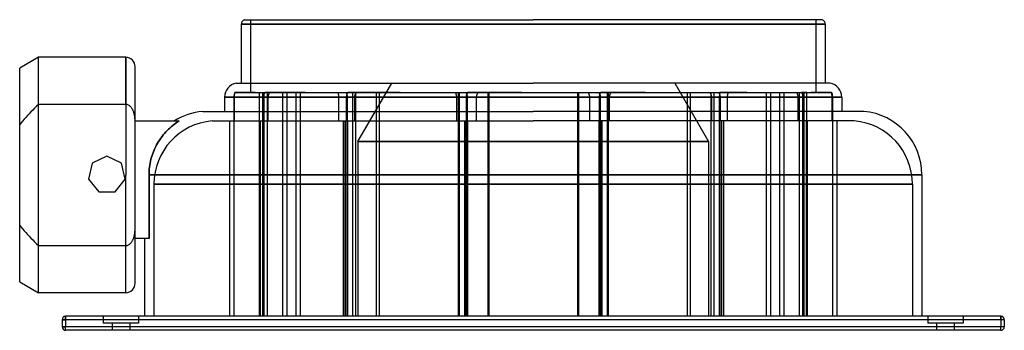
# Model space of a CAD drawing. Header units: millimetres. Extents: x -218 to 200, y -66 to 66.
import ezdxf

# ---------------------------------------------------------------- set-up
doc = ezdxf.new("R2010")
doc.units = ezdxf.units.MM
doc.layers.add('HIDDEN', color=7, linetype='Continuous')
doc.layers.add('THICK', color=7, linetype='Continuous')

msp = doc.modelspace()

# ---------------------------------------------------------------- linework, layer by layer
at = {"layer": 'HIDDEN'}
for p, q in [((0, 64.1), (-124, 64.1)), ((-120, 66), (-120, 35)), ((124, 64.1), (0, 64.1)), ((120, 66), (120, 35)), ((-210, 30), (-210, 50)), ((-173, 30), (-173, 50)), ((-74.4, 14.2), (-60.08, 39)), ((60.08, 39), (74.4, 14.2)), ((-126.98, 33.6), (-126.99, 33.47)), ((-126.99, 33.47), (-126.99, 33.34)), ((-126.97, 33.72), (-126.98, 33.6)), ((-126.95, 33.85), (-126.97, 33.72)), ((-126.94, 33.97), (-126.95, 33.85)), ((-126.92, 34.08), (-126.94, 33.97)), ((-126.9, 34.19), (-126.92, 34.08)), ((-126.92, 33.4), (-126.91, 33.55)), ((-126.91, 33.55), (-126.89, 33.7)), ((-126.88, 34.31), (-126.9, 34.19)), ((-126.89, 33.7), (-126.88, 33.84)), ((-126.85, 34.43), (-126.88, 34.31)), ((-126.88, 33.84), (-126.86, 33.98)), ((-126.86, 33.98), (-126.83, 34.12)), ((-126.82, 34.55), (-126.85, 34.43)), ((-126.83, 34.12), (-126.81, 34.26)), ((-126.79, 34.67), (-126.82, 34.55)), ((-126.81, 34.26), (-126.78, 34.39)), ((-126.76, 34.78), (-126.79, 34.67)), ((-126.78, 34.39), (-126.74, 34.53)), ((-126.73, 34.89), (-126.76, 34.78)), ((-126.74, 34.53), (-126.71, 34.65)), ((-126.69, 35), (-126.73, 34.89)), ((-126.71, 34.65), (-126.67, 34.77)), ((-119, 35), (-126.69, 35)), ((-126.69, 35), (-126.69, 35)), ((-126.67, 34.77), (-126.63, 34.88)), ((-126.63, 34.88), (-126.59, 35)), ((-126.59, 35), (-113.99, 35)), ((-118, 35.1), (-119, 35.1)), ((-119, 35.1), (-119, 35)), ((-118, 35), (-118, 35.1)), ((-118, 35.1), (-100.74, 35.1)), ((-118, 35), (-115.79, 35)), ((-116.23, 33.7), (-116.22, 33.84)), ((-116.23, 33.55), (-116.23, 33.7)), ((-116.23, 33.4), (-116.23, 33.55)), ((-116.22, 34.65), (-116.21, 34.77)), ((-116.22, 34.53), (-116.22, 34.65)), ((-116.22, 34.39), (-116.22, 34.53)), ((-116.22, 34.26), (-116.22, 34.39)), ((-116.22, 34.12), (-116.22, 34.26)), ((-116.22, 33.98), (-116.22, 34.12)), ((-116.22, 33.84), (-116.22, 33.98)), ((-116.21, 34.88), (-116.21, 35)), ((-116.21, 34.77), (-116.21, 34.88)), ((-115.79, 35), (-115.79, 35.1)), ((-114.93, 35.1), (-114.93, -60)), ((-114.5, 33.51), (-114.52, 33.3)), ((-114.47, 33.72), (-114.5, 33.51)), ((-114.43, 33.91), (-114.47, 33.72)), ((-114.38, 34.11), (-114.43, 33.91)), ((-114.31, 34.3), (-114.38, 34.11)), ((-114.31, 34.11), (-114.32, 33.91)), ((-114.32, 33.91), (-114.32, 33.72)), ((-114.32, 33.72), (-114.32, 33.51)), ((-114.32, 33.51), (-114.32, 33.3)), ((-114.3, 35), (-114.31, 34.84)), ((-114.31, 34.84), (-114.31, 34.67)), ((-114.31, 34.67), (-114.31, 34.49)), ((-114.24, 34.49), (-114.31, 34.3)), ((-114.31, 34.49), (-114.31, 34.3)), ((-114.31, 34.3), (-114.31, 34.11)), ((-114.16, 34.67), (-114.24, 34.49)), ((-114.08, 34.84), (-114.16, 34.67)), ((-113.99, 35), (-114.08, 34.84)), ((-100.51, 35), (-113.99, 35)), ((-113.92, 35.1), (-113.92, 35)), ((-112.93, 35.1), (-112.93, -60)), ((-112.47, 33.4), (-112.46, 33.55)), ((-112.46, 33.55), (-112.43, 33.7)), ((-112.43, 33.7), (-112.4, 33.84)), ((-112.4, 33.84), (-112.37, 33.98)), ((-112.37, 33.98), (-112.32, 34.12)), ((-112.32, 34.12), (-112.28, 34.26)), ((-112.28, 34.26), (-112.22, 34.39)), ((-112.22, 34.39), (-112.16, 34.53)), ((-112.16, 34.53), (-112.1, 34.65)), ((-112.1, 34.65), (-112.04, 34.77)), ((-112.04, 34.77), (-111.98, 34.88)), ((-111.98, 34.88), (-111.9, 35)), ((-111.9, 35), (-78.7, 35)), ((-106.36, 35.1), (-106.36, -60)), ((-104.54, 35.1), (-104.54, -60)), ((-100.74, 35.1), (-100.74, -60)), ((-100.74, 35.1), (-100.51, 35.1)), ((-96.84, 35.1), (-100.51, 35.1)), ((-100.51, 35.1), (-100.51, 35)), ((-98.96, 35.1), (-98.96, -60)), ((-96.84, 35), (-96.84, 35.1)), ((-96.84, 35.1), (-66.6, 35.1)), ((-90.64, 35), (-90.64, 35.1)), ((-86.28, 35.1), (-86.28, 35)), ((-82.77, 34.88), (-82.81, 35)), ((-82.74, 34.77), (-82.77, 34.88)), ((-82.71, 34.65), (-82.74, 34.77)), ((-82.67, 34.53), (-82.71, 34.65)), ((-82.64, 34.39), (-82.67, 34.53)), ((-82.62, 34.26), (-82.64, 34.39)), ((-82.59, 34.12), (-82.62, 34.26)), ((-82.57, 33.98), (-82.59, 34.12)), ((-82.55, 33.84), (-82.57, 33.98)), ((-82.54, 33.7), (-82.55, 33.84)), ((-82.52, 33.55), (-82.54, 33.7)), ((-82.51, 33.4), (-82.52, 33.55)), ((-79.32, 33.61), (-79.36, 33.35)), ((-79.27, 33.86), (-79.32, 33.61)), ((-79.28, 35), (-79.23, 34.84)), ((-79.19, 34.1), (-79.27, 33.86)), ((-79.23, 34.84), (-79.19, 34.67)), ((-79.19, 34.67), (-79.14, 34.49)), ((-79.1, 34.33), (-79.19, 34.1)), ((-79.14, 34.49), (-79.11, 34.3)), ((-79.11, 34.3), (-79.07, 34.11)), ((-78.98, 34.56), (-79.1, 34.33)), ((-79.07, 34.11), (-79.05, 33.91)), ((-79.05, 33.91), (-79.02, 33.72)), ((-79.02, 33.72), (-79.01, 33.51)), ((-79.01, 33.51), (-79, 33.3)), ((-78.85, 34.79), (-78.98, 34.56)), ((-78.7, 35), (-78.85, 34.79)), ((-62.11, 35), (-78.7, 35)), ((-76.72, 35.1), (-76.72, -60)), ((-75.75, 33.4), (-75.73, 33.55)), ((-75.73, 33.55), (-75.7, 33.7)), ((-75.7, 33.7), (-75.66, 33.84)), ((-75.66, 33.84), (-75.62, 33.98)), ((-75.62, 33.98), (-75.57, 34.12)), ((-75.57, 34.12), (-75.51, 34.26)), ((-75.51, 34.26), (-75.44, 34.39)), ((-75.44, 35.1), (-75.44, -60)), ((-75.44, 34.39), (-75.37, 34.53)), ((-75.37, 34.53), (-75.3, 34.65)), ((-75.3, 34.65), (-75.22, 34.77)), ((-75.22, 34.77), (-75.14, 34.88)), ((-75.14, 34.88), (-75.05, 35)), ((-75.05, 35), (-27.83, 35)), ((-66.6, 35.1), (-66.6, -60)), ((-66.6, 35.1), (-65.39, 35.1)), ((-65.39, 35.1), (-65.39, -60)), ((-65.39, 35.1), (-62.11, 35.1)), ((-56.5, 35.1), (-62.11, 35.1)), ((-62.11, 35.1), (-62.11, 35)), ((-56.5, 35), (-56.5, 35.1)), ((-56.5, 35.1), (-19.27, 35.1)), ((-47.54, 35), (-47.54, 35.1)), ((-41.55, 35.1), (-41.55, 35)), ((-32.94, 34.88), (-33.01, 35)), ((-32.87, 34.77), (-32.94, 34.88)), ((-32.81, 34.65), (-32.87, 34.77)), ((-32.76, 34.53), (-32.81, 34.65)), ((-32.7, 34.39), (-32.76, 34.53)), ((-32.65, 34.26), (-32.7, 34.39)), ((-32.6, 34.12), (-32.65, 34.26)), ((-32.56, 33.98), (-32.6, 34.12)), ((-32.53, 33.84), (-32.56, 33.98)), ((-32.5, 33.7), (-32.53, 33.84)), ((-32.48, 33.55), (-32.5, 33.7)), ((-32.46, 33.4), (-32.48, 33.55)), ((-31.88, 35.1), (-31.88, -60)), ((-31.39, 35.1), (-31.39, -60)), ((-28.55, 35), (-28.46, 34.84)), ((-28.46, 33.51), (-28.49, 33.3)), ((-28.46, 34.84), (-28.38, 34.67)), ((-28.43, 33.72), (-28.46, 33.51)), ((-28.38, 33.91), (-28.43, 33.72)), ((-28.38, 34.67), (-28.3, 34.49)), ((-28.31, 34.11), (-28.38, 33.91)), ((-28.24, 34.3), (-28.31, 34.11)), ((-28.3, 34.49), (-28.23, 34.3)), ((-28.14, 34.49), (-28.24, 34.3)), ((-28.23, 34.3), (-28.17, 34.11)), ((-28.17, 34.11), (-28.12, 33.91)), ((-28.05, 34.67), (-28.14, 34.49)), ((-28.12, 33.91), (-28.08, 33.72)), ((-28.08, 33.72), (-28.05, 33.51)), ((-27.94, 34.84), (-28.05, 34.67)), ((-28.05, 33.51), (-28.03, 33.3)), ((-27.83, 35), (-27.94, 34.84)), ((-11.41, 35), (-27.83, 35)), ((-24.03, 33.4), (-24, 33.55)), ((-24, 33.55), (-23.97, 33.7)), ((-23.97, 33.7), (-23.94, 33.84)), ((-23.94, 33.84), (-23.9, 33.98)), ((-23.9, 33.98), (-23.84, 34.12)), ((-23.84, 34.12), (-23.79, 34.26)), ((-23.79, 34.26), (-23.72, 34.39)), ((-23.72, 34.39), (-23.65, 34.53)), ((-23.65, 34.53), (-23.58, 34.65)), ((-23.58, 34.65), (-23.5, 34.77)), ((-23.5, 34.77), (-23.42, 34.88)), ((-23.42, 34.88), (-23.33, 35)), ((-23.33, 35), (28.55, 35)), ((-19.27, 35.1), (-19.27, -60)), ((-19.27, 35.1), (-18.87, 35.1)), ((-18.87, 35.1), (-18.87, -60)), ((-18.87, 35.1), (-11.41, 35.1)), ((-4.97, 35.1), (-11.41, 35.1)), ((-11.41, 35.1), (-11.41, 35)), ((-4.97, 35), (-4.97, 35.1)), ((-4.97, 35.1), (31.88, 35.1)), ((4.97, 35), (4.97, 35.1)), ((11.41, 35.1), (11.41, 35)), ((18.87, 35.1), (18.87, -60)), ((19.27, 35.1), (19.27, -60)), ((23.42, 34.88), (23.33, 35)), ((23.5, 34.77), (23.42, 34.88)), ((23.58, 34.65), (23.5, 34.77)), ((23.65, 34.53), (23.58, 34.65)), ((23.72, 34.39), (23.65, 34.53)), ((23.79, 34.26), (23.72, 34.39)), ((23.84, 34.12), (23.79, 34.26)), ((23.9, 33.98), (23.84, 34.12)), ((23.94, 33.84), (23.9, 33.98)), ((23.97, 33.7), (23.94, 33.84)), ((24, 33.55), (23.97, 33.7)), ((24.03, 33.4), (24, 33.55)), ((27.83, 35), (27.94, 34.84)), ((27.94, 34.84), (28.05, 34.67)), ((28.05, 33.51), (28.03, 33.3)), ((28.05, 34.67), (28.14, 34.49)), ((28.08, 33.72), (28.05, 33.51)), ((28.12, 33.91), (28.08, 33.72)), ((28.17, 34.11), (28.12, 33.91)), ((28.14, 34.49), (28.24, 34.3)), ((28.23, 34.3), (28.17, 34.11)), ((28.3, 34.49), (28.23, 34.3)), ((28.24, 34.3), (28.31, 34.11)), ((28.38, 34.67), (28.3, 34.49)), ((28.31, 34.11), (28.38, 33.91)), ((28.46, 34.84), (28.38, 34.67)), ((28.38, 33.91), (28.43, 33.72)), ((28.43, 33.72), (28.46, 33.51)), ((28.55, 35), (28.46, 34.84)), ((28.46, 33.51), (28.49, 33.3)), ((41.55, 35), (28.55, 35)), ((31.39, 35.1), (31.39, -60)), ((31.88, 35.1), (31.88, -60)), ((31.88, 35.1), (41.55, 35.1)), ((32.46, 33.4), (32.48, 33.55)), ((32.48, 33.55), (32.5, 33.7)), ((32.5, 33.7), (32.53, 33.84)), ((32.53, 33.84), (32.56, 33.98)), ((32.56, 33.98), (32.6, 34.12)), ((32.6, 34.12), (32.65, 34.26)), ((32.65, 34.26), (32.7, 34.39)), ((32.7, 34.39), (32.76, 34.53)), ((32.76, 34.53), (32.81, 34.65)), ((32.81, 34.65), (32.87, 34.77)), ((32.87, 34.77), (32.94, 34.88)), ((32.94, 34.88), (33.01, 35)), ((33.01, 35), (79.28, 35)), ((47.54, 35.1), (41.55, 35.1)), ((41.55, 35.1), (41.55, 35)), ((47.54, 35), (47.54, 35.1)), ((47.54, 35.1), (76.72, 35.1)), ((56.5, 35), (56.5, 35.1)), ((62.11, 35.1), (62.11, 35)), ((65.39, 35.1), (65.39, -60)), ((66.6, 35.1), (66.6, -60)), ((75.14, 34.88), (75.05, 35)), ((75.22, 34.77), (75.14, 34.88)), ((75.3, 34.65), (75.22, 34.77)), ((75.37, 34.53), (75.3, 34.65)), ((75.44, 34.39), (75.37, 34.53)), ((75.44, 35.1), (75.44, -60)), ((75.51, 34.26), (75.44, 34.39)), ((75.57, 34.12), (75.51, 34.26)), ((75.62, 33.98), (75.57, 34.12)), ((75.66, 33.84), (75.62, 33.98)), ((75.7, 33.7), (75.66, 33.84)), ((75.73, 33.55), (75.7, 33.7)), ((75.75, 33.4), (75.73, 33.55)), ((76.72, 35.1), (76.72, -60)), ((76.72, 35.1), (86.28, 35.1)), ((78.7, 35), (78.82, 34.84)), ((78.82, 34.84), (78.92, 34.67)), ((78.92, 34.67), (79.02, 34.49)), ((79.01, 33.51), (79, 33.3)), ((79.02, 33.72), (79.01, 33.51)), ((79.02, 34.49), (79.11, 34.3)), ((79.05, 33.91), (79.02, 33.72)), ((79.07, 34.11), (79.05, 33.91)), ((79.11, 34.3), (79.07, 34.11)), ((79.14, 34.49), (79.11, 34.3)), ((79.11, 34.3), (79.19, 34.11)), ((79.19, 34.67), (79.14, 34.49)), ((79.23, 34.84), (79.19, 34.67)), ((79.19, 34.11), (79.25, 33.91)), ((79.28, 35), (79.23, 34.84)), ((79.25, 33.91), (79.3, 33.72)), ((86.28, 35), (79.28, 35)), ((79.3, 33.72), (79.34, 33.51)), ((79.34, 33.51), (79.36, 33.3)), ((82.51, 33.4), (82.52, 33.55)), ((82.52, 33.55), (82.54, 33.7)), ((82.54, 33.7), (82.55, 33.84)), ((82.55, 33.84), (82.57, 33.98)), ((82.57, 33.98), (82.59, 34.12)), ((82.59, 34.12), (82.62, 34.26)), ((82.62, 34.26), (82.64, 34.39)), ((82.64, 34.39), (82.67, 34.53)), ((82.67, 34.53), (82.71, 34.65)), ((82.71, 34.65), (82.74, 34.77)), ((82.74, 34.77), (82.77, 34.88)), ((82.77, 34.88), (82.81, 35)), ((82.81, 35), (114.3, 35)), ((90.64, 35.1), (86.28, 35.1)), ((86.28, 35.1), (86.28, 35)), ((90.64, 35), (90.64, 35.1)), ((90.64, 35.1), (106.36, 35.1)), ((96.84, 35), (96.84, 35.1)), ((98.96, 35.1), (98.96, -60)), ((100.51, 35.1), (100.51, 35)), ((100.74, 35.1), (100.74, -60)), ((104.54, 35.1), (104.54, -60)), ((106.36, 35.1), (106.36, -60)), ((106.36, 35.1), (112.93, 35.1)), ((111.98, 34.88), (111.9, 35)), ((112.04, 34.77), (111.98, 34.88)), ((112.1, 34.65), (112.04, 34.77)), ((112.16, 34.53), (112.1, 34.65)), ((112.22, 34.39), (112.16, 34.53)), ((112.28, 34.26), (112.22, 34.39)), ((112.32, 34.12), (112.28, 34.26)), ((112.37, 33.98), (112.32, 34.12)), ((112.4, 33.84), (112.37, 33.98)), ((112.43, 33.7), (112.4, 33.84)), ((112.46, 33.55), (112.43, 33.7)), ((112.47, 33.4), (112.46, 33.55)), ((112.93, 35.1), (113.92, 35.1)), ((112.93, 35.1), (112.93, -60)), ((115.79, 35.1), (113.92, 35.1)), ((113.92, 35.1), (113.92, 35)), ((113.99, 35), (114.08, 34.84)), ((114.08, 34.84), (114.16, 34.67)), ((114.16, 34.67), (114.24, 34.49)), ((114.24, 34.49), (114.31, 34.3)), ((114.3, 35), (118, 35)), ((114.3, 35), (114.31, 34.84)), ((114.31, 34.84), (114.31, 34.67)), ((114.31, 34.67), (114.31, 34.49)), ((114.31, 34.49), (114.31, 34.3)), ((114.31, 34.3), (114.31, 34.11)), ((114.31, 34.3), (114.38, 34.11)), ((114.31, 34.11), (114.32, 33.91)), ((114.32, 33.91), (114.32, 33.72)), ((114.32, 33.72), (114.32, 33.51)), ((114.32, 33.51), (114.32, 33.3)), ((114.38, 34.11), (114.43, 33.91)), ((114.43, 33.91), (114.47, 33.72)), ((114.47, 33.72), (114.5, 33.51)), ((114.5, 33.51), (114.52, 33.3)), ((114.93, 35.1), (114.93, -60)), ((115.79, 35), (115.79, 35.1)), ((115.79, 35.1), (119, 35.1)), ((116.21, 35), (115.79, 35)), ((116.21, 34.88), (116.21, 35)), ((116.21, 35), (126.69, 35)), ((116.21, 34.77), (116.21, 34.88)), ((116.22, 34.65), (116.21, 34.77)), ((116.22, 34.53), (116.22, 34.65)), ((116.22, 34.39), (116.22, 34.53)), ((116.22, 34.26), (116.22, 34.39)), ((116.22, 34.12), (116.22, 34.26)), ((116.22, 33.98), (116.22, 34.12)), ((116.22, 33.84), (116.22, 33.98)), ((116.23, 33.7), (116.22, 33.84)), ((116.23, 33.55), (116.23, 33.7)), ((116.23, 33.4), (116.23, 33.55)), ((118, 35), (118, 35.1)), ((126.59, 35), (118, 35)), ((119, 35.1), (119, 35)), ((126.63, 34.88), (126.59, 35)), ((126.67, 34.77), (126.63, 34.88)), ((126.71, 34.65), (126.67, 34.77)), ((126.69, 35), (126.73, 34.89)), ((126.74, 34.53), (126.71, 34.65)), ((126.73, 34.89), (126.76, 34.78)), ((126.78, 34.39), (126.74, 34.53)), ((126.76, 34.78), (126.79, 34.67)), ((126.81, 34.26), (126.78, 34.39)), ((126.79, 34.67), (126.82, 34.56)), ((126.83, 34.12), (126.81, 34.26)), ((126.82, 34.56), (126.85, 34.43)), ((126.86, 33.98), (126.83, 34.12)), ((126.85, 34.43), (126.88, 34.31)), ((126.88, 33.84), (126.86, 33.98)), ((126.88, 34.31), (126.9, 34.17)), ((126.89, 33.7), (126.88, 33.84)), ((126.91, 33.55), (126.89, 33.7)), ((126.9, 34.17), (126.92, 34.04)), ((126.92, 33.4), (126.91, 33.55)), ((126.92, 34.04), (126.94, 33.92)), ((126.94, 33.92), (126.96, 33.79)), ((126.96, 33.79), (126.97, 33.65)), ((126.97, 33.65), (126.99, 33.51)), ((126.99, 33.51), (126.99, 33.37)), ((-210, 30), (-210.84, 29.18)), ((-173, 30), (-210, 30)), ((-172.69, 29.98), (-173, 30)), ((-172.38, 29.92), (-172.69, 29.98)), ((-172.08, 29.82), (-172.38, 29.92)), ((-171.8, 29.69), (-172.08, 29.82)), ((-171.54, 29.54), (-171.8, 29.69)), ((-171.29, 29.35), (-171.54, 29.54)), ((-171.04, 29.14), (-171.29, 29.35)), ((0, 33.1), (-131, 33.1)), ((-126.99, 33.34), (-127, 33.22)), ((-127, 33.22), (-127, 33.1)), ((-116.23, 33.1), (-127, 33.1)), ((-127, 33.1), (-127, 23)), ((-126.93, 33.1), (-126.92, 33.25)), ((-126.93, 33.1), (-114.53, 33.1)), ((-126.93, 23), (-126.93, 33.1)), ((-126.92, 33.25), (-126.92, 33.4)), ((-116.23, 33.25), (-116.23, 33.4)), ((-116.23, 33.1), (-116.23, 33.25)), ((-116.23, 23), (-116.23, 33.1)), ((-114.52, 33.3), (-114.53, 33.1)), ((-114.53, 33.1), (-114.53, 23)), ((-114.32, 33.3), (-114.32, 33.1)), ((-114.32, 33.1), (-114.32, 23)), ((-82.51, 33.1), (-114.32, 33.1)), ((-112.49, 33.1), (-112.48, 33.25)), ((-112.49, 33.1), (-79.37, 33.1)), ((-112.49, 23), (-112.49, 33.1)), ((-112.48, 33.25), (-112.47, 33.4)), ((-82.51, 33.25), (-82.51, 33.4)), ((-82.51, 33.1), (-82.51, 33.25)), ((-82.51, 23), (-82.51, 33.1)), ((-79.36, 33.35), (-79.37, 33.1)), ((-79.37, 33.1), (-79.37, 23)), ((-79, 33.3), (-79, 33.1)), ((-79, 33.1), (-79, 23)), ((-32.44, 33.1), (-79, 33.1)), ((-75.77, 33.1), (-75.76, 33.25)), ((-75.77, 33.1), (-28.49, 33.1)), ((-75.77, 23), (-75.77, 33.1)), ((-75.76, 33.25), (-75.75, 33.4)), ((-32.45, 33.25), (-32.46, 33.4)), ((-32.44, 33.1), (-32.45, 33.25)), ((-32.44, 23), (-32.44, 33.1)), ((-28.49, 33.3), (-28.49, 33.1)), ((-28.49, 33.1), (-28.49, 23)), ((-28.03, 33.3), (-28.03, 33.1)), ((-28.03, 33.1), (-28.03, 23)), ((0, 33.1), (-28.03, 33.1)), ((-24.04, 33.25), (-24.03, 33.4)), ((-24.04, 33.1), (-24.04, 33.25)), ((-24.04, 33.1), (0, 33.1)), ((-24.04, 23), (-24.04, 33.1)), ((131, 33.1), (0, 33.1)), ((24.04, 33.1), (0, 33.1)), ((0, 33.1), (28.03, 33.1)), ((24.04, 33.25), (24.03, 33.4)), ((24.04, 33.1), (24.04, 33.25)), ((24.04, 23), (24.04, 33.1)), ((28.03, 33.3), (28.03, 33.1)), ((28.03, 33.1), (28.03, 23)), ((28.49, 33.3), (28.49, 33.1)), ((28.49, 33.1), (28.49, 23)), ((75.77, 33.1), (28.49, 33.1)), ((32.44, 33.1), (32.45, 33.25)), ((32.44, 33.1), (79, 33.1)), ((32.44, 23), (32.44, 33.1)), ((32.45, 33.25), (32.46, 33.4)), ((75.76, 33.25), (75.75, 33.4)), ((75.77, 33.1), (75.76, 33.25)), ((75.77, 23), (75.77, 33.1)), ((79, 33.3), (79, 33.1)), ((79, 33.1), (79, 23)), ((79.36, 33.3), (79.37, 33.1)), ((79.37, 33.1), (79.37, 23)), ((112.49, 33.1), (79.37, 33.1)), ((82.51, 33.25), (82.51, 33.4)), ((82.51, 33.1), (82.51, 33.25)), ((82.51, 33.1), (114.32, 33.1)), ((82.51, 23), (82.51, 33.1)), ((112.48, 33.25), (112.47, 33.4)), ((112.49, 33.1), (112.48, 33.25)), ((112.49, 23), (112.49, 33.1)), ((114.32, 33.3), (114.32, 33.1)), ((114.32, 33.1), (114.32, 23)), ((114.52, 33.3), (114.53, 33.1)), ((114.53, 33.1), (114.53, 23)), ((126.93, 33.1), (114.53, 33.1)), ((116.23, 33.25), (116.23, 33.4)), ((116.23, 33.1), (116.23, 33.25)), ((116.23, 23), (116.23, 33.1)), ((116.23, 33.1), (127, 33.1)), ((126.92, 33.25), (126.92, 33.4)), ((126.93, 33.1), (126.92, 33.25)), ((126.93, 23), (126.93, 33.1)), ((126.99, 33.37), (127, 33.23)), ((127, 33.23), (127, 33.1)), ((127, 33.1), (127, 23)), ((-214.69, 25.23), (-215.4, 24.46)), ((-213.97, 26), (-214.69, 25.23)), ((-213.22, 26.79), (-213.97, 26)), ((-212.45, 27.58), (-213.22, 26.79)), ((-211.66, 28.38), (-212.45, 27.58)), ((-210.84, 29.18), (-211.66, 28.38)), ((-170.82, 28.91), (-171.04, 29.14)), ((-170.62, 28.67), (-170.82, 28.91)), ((-170.44, 28.43), (-170.62, 28.67)), ((-170.27, 28.17), (-170.44, 28.43)), ((-170.11, 27.9), (-170.27, 28.17)), ((-169.97, 27.62), (-170.11, 27.9)), ((-169.83, 27.32), (-169.97, 27.62)), ((-169.71, 27.03), (-169.83, 27.32)), ((-169.6, 26.73), (-169.71, 27.03)), ((-169.51, 26.44), (-169.6, 26.73)), ((-169.42, 26.15), (-169.51, 26.44)), ((-169.35, 25.85), (-169.42, 26.15)), ((-169.28, 25.55), (-169.35, 25.85)), ((-169.22, 25.24), (-169.28, 25.55)), ((-169.16, 24.92), (-169.22, 25.24)), ((-217.38, 22.18), (-218, 21.43)), ((-216.74, 22.93), (-217.38, 22.18)), ((-216.08, 23.69), (-216.74, 22.93)), ((-215.4, 24.46), (-216.08, 23.69)), ((-169.12, 24.6), (-169.16, 24.92)), ((-169.08, 24.28), (-169.12, 24.6)), ((-169.05, 23.96), (-169.08, 24.28)), ((-169.03, 23.64), (-169.05, 23.96)), ((-169.01, 23.32), (-169.03, 23.64)), ((-169, 23.02), (-169.01, 23.32)), ((-169, 22.72), (-169, 23.02)), ((-169, 23), (-169, 23)), ((-153.66, 20.51), (-153.02, 21.04)), ((-153.02, 21.04), (-152.35, 21.56)), ((-152.35, 21.56), (-151.66, 22.06)), ((-151.66, 22.06), (-150.96, 22.54)), ((-150.96, 22.54), (-150.24, 23)), ((-136.32, 23), (0, 23)), ((-128.89, 23), (-128.89, -60)), ((-127.11, 23), (-127.11, -60)), ((-116.32, 23), (-116.32, -60)), ((-115.93, 23), (-115.93, -60)), ((-114.72, 23), (-114.72, -60)), ((-114.32, 23), (-114.32, -60)), ((-80.72, 23), (-80.72, -60)), ((-80.01, 23), (-80.01, -60)), ((-79.61, 23), (-79.61, -60)), ((-78.9, 23), (-78.9, -60)), ((-29.12, 23), (-29.12, -60)), ((-28.73, 23), (-28.73, -60)), ((-28.24, 23), (-28.24, -60)), ((-27.84, 23), (-27.84, -60)), ((136.32, 23), (0, 23)), ((27.84, 23), (27.84, -60)), ((28.24, 23), (28.24, -60)), ((28.73, 23), (28.73, -60)), ((29.12, 23), (29.12, -60)), ((78.9, 23), (78.9, -60)), ((79.61, 23), (79.61, -60)), ((80.01, 23), (80.01, -60)), ((80.72, 23), (80.72, -60)), ((114.32, 23), (114.32, -60)), ((114.72, 23), (114.72, -60)), ((115.93, 23), (115.93, -60)), ((116.32, 23), (116.32, -60)), ((127.11, 23), (127.11, -60)), ((128.89, 23), (128.89, -60)), ((-157.58, 16.37), (-157.06, 17.03)), ((-157.06, 17.03), (-156.52, 17.67)), ((-156.52, 17.67), (-155.97, 18.28)), ((-155.97, 18.28), (-155.42, 18.86)), ((-155.42, 18.86), (-154.86, 19.42)), ((-154.86, 19.42), (-154.27, 19.97)), ((-154.27, 19.97), (-153.66, 20.51)), ((-160.27, 12.06), (-159.88, 12.8)), ((-159.88, 12.8), (-159.47, 13.53)), ((-159.47, 13.53), (-159.03, 14.26)), ((-159.03, 14.26), (-158.57, 14.98)), ((-158.57, 14.98), (-158.09, 15.68)), ((-158.09, 15.68), (-157.58, 16.37)), ((0, 14.2), (-74.4, 14.2)), ((-74.4, 14.2), (0, 14.2)), ((-74.4, 14.2), (-74.4, -60)), ((74.4, 14.2), (0, 14.2)), ((0, 14.2), (74.4, 14.2)), ((74.4, 14.2), (74.4, -60)), ((-161.8, 8.33), (-161.53, 9.11)), ((-161.53, 9.11), (-161.25, 9.86)), ((-161.25, 9.86), (-160.95, 10.59)), ((-160.95, 10.59), (-160.62, 11.33)), ((-160.62, 11.33), (-160.27, 12.06)), ((-187.25, 4.99), (-188.8, -1.78)), ((-181, 8), (-187.25, 4.99)), ((-187.25, 4.99), (-187.25, 4.99)), ((-181, 8), (-181, 8)), ((-174.75, 4.99), (-181, 8)), ((-174.75, 4.99), (-174.75, 4.99)), ((-173.2, -1.78), (-174.75, 4.99)), ((-162.89, 3.37), (-162.78, 4.21)), ((-162.78, 4.21), (-162.63, 5.05)), ((-162.63, 5.05), (-162.46, 5.88)), ((-162.46, 5.88), (-162.26, 6.71)), ((-162.26, 6.71), (-162.04, 7.53)), ((-162.04, 7.53), (-161.8, 8.33)), ((-163.1, 0.1), (-163.08, 0.89)), ((0, 0.1), (-163.1, 0.1)), ((-163.1, -27), (-163.1, 0.1)), ((-163.08, 0.89), (-163.05, 1.71)), ((-163.05, 1.71), (-162.98, 2.53)), ((-162.98, 2.53), (-162.89, 3.37)), ((165, 0.1), (0, 0.1)), ((-188.8, -1.78), (-184.47, -7.21)), ((-188.8, -1.78), (-188.8, -1.78)), ((-177.53, -7.21), (-173.2, -1.78)), ((-173.2, -1.78), (-173.2, -1.78)), ((0, -3.9), (-161, -3.9)), ((-161, -3.9), (0, -3.9)), ((-161, -3.9), (-161, -60)), ((161, -3.9), (0, -3.9)), ((0, -3.9), (161, -3.9)), ((161, -3.9), (161, -60)), ((-184.47, -7.21), (-177.53, -7.21)), ((-184.47, -7.21), (-184.47, -7.21)), ((-177.53, -7.21), (-177.53, -7.21)), ((-218, -21.43), (-217.38, -22.18)), ((-217.38, -22.18), (-216.74, -22.93)), ((-216.74, -22.93), (-216.08, -23.69)), ((-216.08, -23.69), (-215.4, -24.46)), ((-215.4, -24.46), (-214.69, -25.23)), ((-169.22, -25.24), (-169.16, -24.92)), ((-169.16, -24.92), (-169.12, -24.6)), ((-169.12, -24.6), (-169.08, -24.28)), ((-169.08, -24.28), (-169.05, -23.96)), ((-169.05, -23.96), (-169.03, -23.64)), ((-169.03, -23.64), (-169.01, -23.32)), ((-169.01, -23.32), (-169, -23.02)), ((-169, -23.02), (-169, -22.72)), ((-214.69, -25.23), (-213.97, -26)), ((-213.97, -26), (-213.22, -26.79)), ((-213.22, -26.79), (-212.45, -27.58)), ((-212.45, -27.58), (-211.66, -28.38)), ((-211.66, -28.38), (-210.84, -29.18)), ((-210.84, -29.18), (-210, -30)), ((-171.29, -29.35), (-171.04, -29.14)), ((-171.04, -29.14), (-170.82, -28.91)), ((-170.82, -28.91), (-170.62, -28.67)), ((-170.62, -28.67), (-170.44, -28.43)), ((-170.44, -28.43), (-170.27, -28.17)), ((-170.27, -28.17), (-170.11, -27.9)), ((-170.11, -27.9), (-169.97, -27.62)), ((-169.97, -27.62), (-169.83, -27.32)), ((-169.83, -27.32), (-169.71, -27.03)), ((-169.71, -27.03), (-169.6, -26.73)), ((-169.6, -26.73), (-169.51, -26.44)), ((-169.51, -26.44), (-169.42, -26.15)), ((-169.42, -26.15), (-169.35, -25.85)), ((-169.35, -25.85), (-169.28, -25.55)), ((-169.28, -25.55), (-169.22, -25.24)), ((-169, -27), (-169, -27)), ((-210, -50), (-210, -30)), ((-210, -30), (-173, -30)), ((-173, -30), (-172.69, -29.98)), ((-173, -50), (-173, -30)), ((-172.69, -29.98), (-172.38, -29.92)), ((-172.38, -29.92), (-172.08, -29.82)), ((-172.08, -29.82), (-171.8, -29.69)), ((-171.8, -29.69), (-171.54, -29.54)), ((-171.54, -29.54), (-171.29, -29.35)), ((-198.5, -61.5), (-200, -61.5)), ((-200, -61.5), (-200, -61.5)), ((-198.5, -61.5), (-198.5, -60)), ((-198.5, -60), (-198.5, -60)), ((-198.5, -61.5), (-198.5, -64.5)), ((198.5, -61.5), (-198.5, -61.5)), ((-182.5, -60), (-182.5, -63)), ((-182.5, -60), (-182.5, -63)), ((-167.5, -60), (-167.5, -63)), ((-167.5, -60), (-167.5, -63)), ((0, -60), (-161, -60)), ((161, -60), (0, -60)), ((167.5, -60), (167.5, -63)), ((167.5, -60), (167.5, -63)), ((182.5, -60), (182.5, -63)), ((182.5, -60), (182.5, -63)), ((198.5, -61.5), (198.5, -60)), ((198.5, -60), (198.5, -60)), ((200, -61.5), (198.5, -61.5)), ((198.5, -61.5), (198.5, -64.5)), ((200, -61.5), (200, -61.5)), ((-198.5, -64.5), (-200, -64.5)), ((-200, -64.5), (-200, -64.5)), ((-198.5, -66), (-198.5, -64.5)), ((198.5, -64.5), (-198.5, -64.5)), ((-198.5, -66), (-198.5, -66)), ((-175, -63), (-182.5, -63)), ((-178.75, -63), (-178.75, -66)), ((-178.75, -63), (-178.75, -66)), ((-167.5, -63), (-175, -63)), ((-171.25, -63), (-171.25, -66)), ((-171.25, -63), (-171.25, -66)), ((175, -63), (167.5, -63)), ((171.25, -63), (171.25, -66)), ((171.25, -63), (171.25, -66)), ((182.5, -63), (175, -63)), ((178.75, -63), (178.75, -66)), ((178.75, -63), (178.75, -66)), ((200, -64.5), (198.5, -64.5)), ((198.5, -66), (198.5, -64.5)), ((198.5, -66), (198.5, -66)), ((200, -64.5), (200, -64.5))]:
    msp.add_line(p, q, dxfattribs=at)
for centre, radius, start, end in [((-121, 33.1), 6, 161.5386, 168.4105), ((121, 33.1), 6, 11.5894, 18.4614), ((-134, -3.9), 27, 94.9327, 180), ((134, -3.9), 27, 0, 85.0672)]:
    msp.add_arc(centre, radius, start, end, dxfattribs=at)
at = {"layer": 'THICK'}
for p, q in [((-124, 64.1), (0, 64.1)), ((-124, 64.1), (-124, 39)), ((-122.62, 66), (0, 66)), ((122.62, 66), (0, 66)), ((0, 64.1), (124, 64.1)), ((124, 64.1), (124, 39)), ((-210, 50), (-218, 45.38)), ((-210, 0), (-210, 50)), ((-173, 50), (-210, 50)), ((-173, 50), (-173, 0)), ((-169, -46), (-169, 46)), ((-218, 0), (-218, 45.38)), ((-126.09, 39), (0, 39)), ((126.09, 39), (0, 39)), ((-131, 33.1), (0, 33.1)), ((-131, 33.1), (-131, 27)), ((0, 33.1), (131, 33.1)), ((131, 33.1), (131, 27)), ((-140.32, 27), (0, 27)), ((140.32, 27), (0, 27)), ((-169, 23), (-150.24, 23)), ((-153.02, 21.04), (-153.66, 20.51)), ((-152.35, 21.56), (-153.02, 21.04)), ((-151.66, 22.06), (-152.35, 21.56)), ((-150.96, 22.54), (-151.66, 22.06)), ((-150.24, 23), (-150.96, 22.54)), ((-157.06, 17.03), (-157.58, 16.37)), ((-156.52, 17.67), (-157.06, 17.03)), ((-155.97, 18.28), (-156.52, 17.67)), ((-155.42, 18.86), (-155.97, 18.28)), ((-154.86, 19.42), (-155.42, 18.86)), ((-154.27, 19.97), (-154.86, 19.42)), ((-153.66, 20.51), (-154.27, 19.97)), ((-159.88, 12.8), (-160.27, 12.06)), ((-159.47, 13.53), (-159.88, 12.8)), ((-159.03, 14.26), (-159.47, 13.53)), ((-158.57, 14.98), (-159.03, 14.26)), ((-158.09, 15.68), (-158.57, 14.98)), ((-157.58, 16.37), (-158.09, 15.68)), ((-161.53, 9.11), (-161.8, 8.33)), ((-161.25, 9.86), (-161.53, 9.11)), ((-160.95, 10.59), (-161.25, 9.86)), ((-160.62, 11.33), (-160.95, 10.59)), ((-160.27, 12.06), (-160.62, 11.33)), ((-162.78, 4.21), (-162.89, 3.37)), ((-162.63, 5.05), (-162.78, 4.21)), ((-162.46, 5.88), (-162.63, 5.05)), ((-162.26, 6.71), (-162.46, 5.88)), ((-162.04, 7.53), (-162.26, 6.71)), ((-161.8, 8.33), (-162.04, 7.53)), ((-210, -50), (-210, 0)), ((-173, -50), (-173, 0)), ((-163.08, 0.89), (-163.1, 0.1)), ((-163.1, 0.1), (-163.1, -27)), ((-163.1, 0.1), (0, 0.1)), ((-163.05, 1.71), (-163.08, 0.89)), ((-162.98, 2.53), (-163.05, 1.71)), ((-162.89, 3.37), (-162.98, 2.53)), ((0, 0.1), (165, 0.1)), ((165, 0.1), (165, -60)), ((-218, -45.38), (-218, 0)), ((-163.1, -27), (-169, -27)), ((-165, -27), (-165, -60)), ((-218, -45.38), (-210, -50)), ((-173, -50), (-210, -50)), ((-200, -61.5), (-198.5, -61.5)), ((-200, -61.5), (-200, -64.5)), ((-198.5, -60), (-198.5, -61.5)), ((198.5, -60), (-198.5, -60)), ((-198.5, -61.5), (-198.5, -64.5)), ((198.5, -61.5), (-198.5, -61.5)), ((198.5, -60), (198.5, -61.5)), ((198.5, -61.5), (198.5, -64.5)), ((200, -61.5), (198.5, -61.5)), ((200, -61.5), (200, -64.5)), ((-200, -64.5), (-198.5, -64.5)), ((-198.5, -66), (-198.5, -64.5)), ((198.5, -64.5), (-198.5, -64.5)), ((198.5, -66), (-198.5, -66)), ((198.5, -66), (198.5, -64.5)), ((200, -64.5), (198.5, -64.5))]:
    msp.add_line(p, q, dxfattribs=at)
for centre, radius, start, end in [((-122, 64.1), 2, 108.1948, 180), ((122, 64.1), 2, 359.9999, 71.8052), ((-173, 46), 4, 0, 90), ((-125, 33.1), 6, 100.4754, 180), ((125, 33.1), 6, 0, 79.5247), ((-138, 0.1), 27, 94.9327, 121.9892), ((138, 0.1), 27, 0, 85.0672), ((-173, -46), 4, 270, 0), ((-198.5, -61.5), 1.5, 90, 180), ((198.5, -61.5), 1.5, 0, 90), ((-198.5, -64.5), 1.5, 180, 270), ((198.5, -64.5), 1.5, 270, 0)]:
    msp.add_arc(centre, radius, start, end, dxfattribs=at)

doc.saveas('drawing.dxf')
